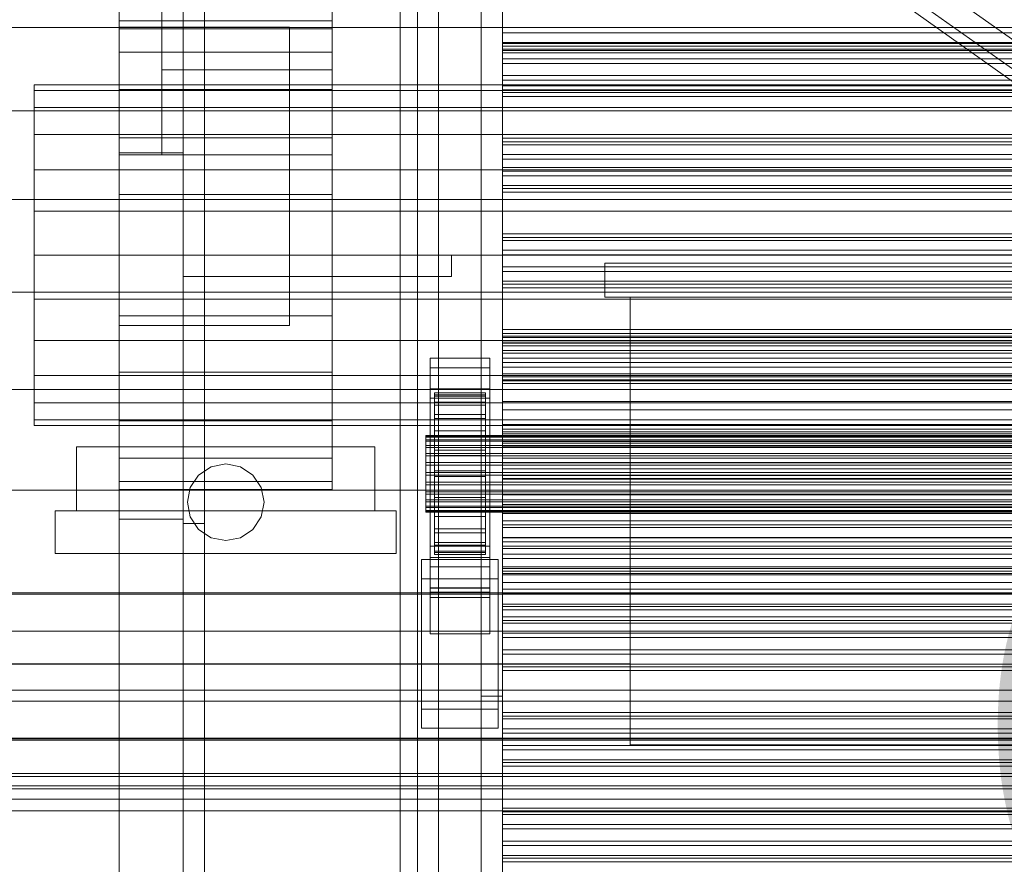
# Model space of a CAD drawing. Header units: millimetres. Extents: x -1970 to 61924, y -58230 to 6847.
# Tile 24 of 256: x -1363 to -1132, y -34216 to -34018. Entities that reach past the tile are written whole.
import ezdxf

# ---------------------------------------------------------------- set-up
doc = ezdxf.new("R2010")
doc.units = ezdxf.units.MM
for name, color, linetype, lineweight in [('COTAS_O', 1, 'Continuous', 0), ('frontal_briquetadora', 7, 'Continuous', 0), ('frontal_C03', 7, 'Continuous', 0), ('frontal_secador', 7, 'Continuous', 0), ('frontal_tolva', 7, 'Continuous', 0)]:
    doc.layers.add(name, color=color, linetype=linetype, lineweight=lineweight)
doc.dimstyles.new('R19_100', dxfattribs={"dimtxt": 250, "dimasz": 150, "dimexe": 150, "dimexo": 80, "dimgap": 100, "dimtad": 1, "dimtih": 1, "dimtoh": 1, "dimdsep": 46, "dimcen": 0.09, "dimadec": 0, "dimazin": 0, "dimtfac": 1, "dimtdec": 4, "dimtofl": 0, "dimtmove": 0, "dimatfit": 3, "dimfxl": 1, "dimtolj": 1, "dimtzin": 0, "dimarcsym": 0})

# ---------------------------------------------------------------- blocks, each defined once
blk = doc.blocks.new('DIM_R26_45')
at = {"layer": 'COTAS_O'}
for p, q in [((-1725, -31700), (-1025, -31700)), ((-1025, -31700), (-1070, -31850)), ((-1025, -34400), (-1025, -31700)), ((-1025, -31700), (-980, -31850)), ((-1025, -34400), (-1070, -34250)), ((-1025, -34400), (-980, -34250)), ((-1725, -34400), (-1025, -34400))]:
    blk.add_line(p, q, dxfattribs=at)
blk.add_text('2700 O', height=250, rotation=90, dxfattribs=at).set_placement((-1125, -33050))
blk = doc.blocks.new('DIM_R26_46')
at = {"layer": 'COTAS_O'}
for p, q in [((-1725, -33700), (-1575, -33655)), ((1725, -33700), (1575, -33655)), ((-1725, -34400), (-1725, -33700)), ((-1725, -33700), (1725, -33700)), ((-1725, -33700), (-1575, -33745)), ((1725, -33700), (1575, -33745)), ((1725, -34400), (1725, -33700))]:
    blk.add_line(p, q, dxfattribs=at)
blk.add_text('3450 O', height=250, dxfattribs=at).set_placement((0, -33600))
blk = doc.blocks.new('DIM_R26_50')
at = {"layer": 'COTAS_O'}
for p, q in [((-1480, -33670), (-780, -33670)), ((-780, -33670), (-825, -33820)), ((-780, -36000), (-780, -33670)), ((-780, -33670), (-735, -33820)), ((-780, -36000), (-825, -35850)), ((-780, -36000), (-735, -35850)), ((-1480, -36000), (-780, -36000))]:
    blk.add_line(p, q, dxfattribs=at)
blk.add_text('2330 O', height=250, rotation=90, dxfattribs=at).set_placement((-880, -34835))
blk = doc.blocks.new('DIM_R26_52')
at = {"layer": 'COTAS_O'}
for p, q in [((-1400, -33000), (-700, -33000)), ((-700, -33000), (-745, -33150)), ((-700, -36000), (-700, -33000)), ((-700, -33000), (-655, -33150)), ((-700, -36000), (-745, -35850)), ((-700, -36000), (-655, -35850)), ((-1400, -36000), (-700, -36000))]:
    blk.add_line(p, q, dxfattribs=at)
blk.add_text('3000 O', height=250, rotation=90, dxfattribs=at).set_placement((-800, -34500))

msp = doc.modelspace()

# ---------------------------------------------------------------- linework, layer by layer
at = {"layer": 'frontal_briquetadora'}
for p, q in [((-630, -34020.086), (-1405, -34020.086)), ((-630, -34039.668), (-1405, -34039.668)), ((-630, -34060.408), (-1405, -34060.408)), ((-1226, -34075.4), (-1226, -34083.4)), ((-974, -34075.4), (-1226, -34075.4)), ((-630, -34082.216), (-1405, -34082.216)), ((-974, -34083.4), (-1226, -34083.4)), ((-1220, -34083.4), (-1220, -34188.4)), ((-980, -34083.4), (-1220, -34083.4)), ((-630, -34105), (-1405, -34105)), ((-630, -34128.662), (-1405, -34128.662)), ((-630, -34153.1), (-1405, -34153.1)), ((-1220, -34164.709), (-1220, -34163.55)), ((-1220, -34166.797), (-1220, -34164.709)), ((-1220, -34169.4), (-1220, -34166.797)), ((-1220, -34169.4), (-1385, -34169.4)), ((-1385, -34169.484), (-1220, -34169.484)), ((-1220, -34169.412), (-1220, -34169.4)), ((-1220, -34169.424), (-1220, -34169.412)), ((-1220, -34169.436), (-1220, -34169.424)), ((-1220, -34169.448), (-1220, -34169.436)), ((-1220, -34169.46), (-1220, -34169.448)), ((-1220, -34169.472), (-1220, -34169.46)), ((-1220, -34169.484), (-1220, -34169.472)), ((-1220, -34170.167), (-1220, -34169.484)), ((-1220, -34171.534), (-1220, -34170.167)), ((-1220, -34173.58), (-1220, -34171.534)), ((-1220, -34176.3), (-1220, -34173.58)), ((-1220, -34179.684), (-1220, -34176.3)), ((-630, -34178.21), (-1405, -34178.21)), ((-1220, -34183.722), (-1220, -34179.684)), ((-1220, -34188.4), (-1220, -34183.722)), ((-1220, -34188.4), (-980, -34188.4)), ((-1385, -34195.144), (-875, -34195.144)), ((-875, -34198.071), (-1385, -34198.071)), ((-1385, -34201.143), (-875, -34201.143)), ((-630, -34203.884), (-1405, -34203.884))]:
    msp.add_line(p, q, dxfattribs=at)
at = {"layer": 'frontal_C03'}
for p, q in [((-1274, -34875.113), (-1274, -32314.944)), ((-1270, -32314.944), (-1270, -34875.113)), ((-1270, -34879.011), (-1270, -32318.841)), ((-1274, -32441.623), (-1274, -35001.792)), ((-1270, -35001.792), (-1270, -32441.623)), ((-1250, -34025.136), (-1250, -34023.601)), ((-1250, -34023.601), (-1250, -34024.482)), ((1250, -34023.601), (-1250, -34023.601)), ((-1250, -34024.482), (-1250, -34027.443)), ((1250, -34024.482), (-1250, -34024.482)), ((-1250, -34028.501), (-1250, -34025.136)), ((1250, -34025.136), (-1250, -34025.136)), ((-1250, -34027.443), (-1250, -34031.353)), ((1250, -34027.443), (-1250, -34027.443)), ((-1250, -34032.41), (-1250, -34028.501)), ((-1250, -34028.501), (1250, -34028.501)), ((-1250, -34031.353), (-1250, -34034.717)), ((1250, -34031.353), (-1250, -34031.353)), ((-1250, -34035.371), (-1250, -34032.41)), ((1250, -34032.41), (-1250, -34032.41)), ((-1250, -34034.717), (-1250, -34036.252)), ((1250, -34034.717), (-1250, -34034.717)), ((-1250, -34036.252), (-1250, -34035.371)), ((1250, -34035.371), (-1250, -34035.371)), ((1250, -34036.252), (-1250, -34036.252)), ((-1250, -34047.593), (-1250, -34046.059)), ((-1250, -34046.059), (-1250, -34046.94)), ((1250, -34046.059), (-1250, -34046.059)), ((-1250, -34046.94), (-1250, -34049.901)), ((1250, -34046.94), (-1250, -34046.94)), ((-1250, -34050.958), (-1250, -34047.593)), ((1250, -34047.593), (-1250, -34047.593)), ((-1250, -34049.901), (-1250, -34053.81)), ((1250, -34049.901), (-1250, -34049.901)), ((-1250, -34054.868), (-1250, -34050.958)), ((-1250, -34050.958), (1250, -34050.958)), ((-1250, -34053.81), (-1250, -34057.175)), ((1250, -34053.81), (-1250, -34053.81)), ((-1250, -34057.828), (-1250, -34054.868)), ((1250, -34054.868), (-1250, -34054.868)), ((-1250, -34057.175), (-1250, -34058.71)), ((1250, -34057.175), (-1250, -34057.175)), ((-1250, -34058.71), (-1250, -34057.828)), ((1250, -34057.828), (-1250, -34057.828)), ((1250, -34058.71), (-1250, -34058.71)), ((-1250, -34070.051), (-1250, -34068.516)), ((-1250, -34068.516), (-1250, -34069.398)), ((1250, -34068.516), (-1250, -34068.516)), ((-1250, -34069.398), (-1250, -34072.358)), ((1250, -34069.398), (-1250, -34069.398)), ((-1250, -34073.416), (-1250, -34070.051)), ((1250, -34070.051), (-1250, -34070.051)), ((-1250, -34072.358), (-1250, -34076.268)), ((1250, -34072.358), (-1250, -34072.358)), ((-1250, -34077.325), (-1250, -34073.416)), ((-1250, -34073.416), (1250, -34073.416)), ((-1250, -34076.268), (-1250, -34079.633)), ((1250, -34076.268), (-1250, -34076.268)), ((-1250, -34080.286), (-1250, -34077.325)), ((1250, -34077.325), (-1250, -34077.325)), ((-1250, -34079.633), (-1250, -34081.167)), ((1250, -34079.633), (-1250, -34079.633)), ((-1250, -34081.167), (-1250, -34080.286)), ((1250, -34080.286), (-1250, -34080.286)), ((1250, -34081.167), (-1250, -34081.167)), ((-1250, -34092.509), (-1250, -34090.974)), ((-1250, -34090.974), (-1250, -34091.855)), ((1250, -34090.974), (-1250, -34090.974)), ((-1250, -34091.855), (-1250, -34094.816)), ((1250, -34091.855), (-1250, -34091.855)), ((-1250, -34095.873), (-1250, -34092.509)), ((1250, -34092.509), (-1250, -34092.509)), ((-1250, -34093.614), (-1250, -34092.816)), ((-1250, -34092.816), (-1250, -34094.198)), ((-1250, -34092.816), (1250, -34092.816)), ((-1250, -34096.536), (-1250, -34093.614)), ((-1250, -34093.614), (1250, -34093.614)), ((-1250, -34094.198), (-1250, -34097.665)), ((-1250, -34094.198), (1250, -34094.198)), ((-1250, -34094.816), (-1250, -34098.726)), ((1250, -34094.816), (-1250, -34094.816)), ((-1250, -34099.783), (-1250, -34095.873)), ((-1250, -34095.873), (1250, -34095.873)), ((-1250, -34101.385), (-1250, -34096.536)), ((-1250, -34096.536), (1250, -34096.536)), ((-1267, -34099.913), (-1267, -34097.668)), ((-1267, -34097.668), (-1253, -34097.668)), ((-1267, -34144.442), (-1267, -34097.668)), ((-1253, -34097.668), (-1253, -34099.913)), ((-1253, -34097.668), (-1253, -34144.442)), ((-1250, -34097.665), (-1250, -34102.981)), ((-1250, -34097.665), (1250, -34097.665)), ((-1250, -34098.726), (-1250, -34102.09)), ((1250, -34098.726), (-1250, -34098.726)), ((-1253, -34099.913), (-1267, -34099.913)), ((-1267, -34099.913), (-1267, -34146.687)), ((-1253, -34146.687), (-1253, -34099.913)), ((-1250, -34102.744), (-1250, -34099.783)), ((1250, -34099.783), (-1250, -34099.783)), ((-1250, -34107.828), (-1250, -34101.385)), ((-1250, -34101.385), (1250, -34101.385)), ((-1250, -34102.09), (-1250, -34103.625)), ((1250, -34102.09), (-1250, -34102.09)), ((-1250, -34103.625), (-1250, -34102.744)), ((1250, -34102.744), (-1250, -34102.744)), ((-1250, -34102.981), (-1250, -34109.784)), ((-1250, -34102.981), (1250, -34102.981)), ((1250, -34103.625), (-1250, -34103.625)), ((-1267, -34107.1), (-1267, -34104.854)), ((-1267, -34104.854), (-1253, -34104.854)), ((-1267, -34151.628), (-1267, -34104.854)), ((-1266, -34115.802), (-1266, -34105.808)), ((-1266, -34105.808), (-1266, -34106.629)), ((-1266, -34105.808), (-1254, -34105.808)), ((-1266, -34106.282), (-1266, -34105.808)), ((-1266, -34116.026), (-1266, -34106.282)), ((-1266, -34106.282), (-1254, -34106.282)), ((-1266, -34108.017), (-1266, -34106.282)), ((-1254, -34106.629), (-1254, -34105.808)), ((-1254, -34105.808), (-1254, -34115.802)), ((-1254, -34105.808), (-1254, -34106.282)), ((-1254, -34106.282), (-1254, -34116.026)), ((-1254, -34106.282), (-1254, -34108.017)), ((-1253, -34104.854), (-1253, -34107.1)), ((-1253, -34104.854), (-1253, -34151.628)), ((-1253, -34107.1), (-1267, -34107.1)), ((-1267, -34107.1), (-1267, -34153.874)), ((-1266, -34116.191), (-1266, -34106.629)), ((-1266, -34106.629), (-1266, -34108.687)), ((-1266, -34106.629), (-1254, -34106.629)), ((-1266, -34116.848), (-1266, -34108.017)), ((-1266, -34108.017), (-1254, -34108.017)), ((-1266, -34110.896), (-1266, -34108.017)), ((-1266, -34117.166), (-1266, -34108.687)), ((-1266, -34108.687), (-1266, -34111.844)), ((-1266, -34108.687), (-1254, -34108.687)), ((-1254, -34108.687), (-1254, -34106.629)), ((-1254, -34106.629), (-1254, -34116.191)), ((-1254, -34108.017), (-1254, -34116.848)), ((-1254, -34108.017), (-1254, -34110.896)), ((-1254, -34111.844), (-1254, -34108.687)), ((-1254, -34108.687), (-1254, -34117.166)), ((-1253, -34153.874), (-1253, -34107.1)), ((-1250, -34115.429), (-1250, -34107.828)), ((-1250, -34107.828), (1250, -34107.828)), ((-1266, -34118.212), (-1266, -34110.896)), ((-1266, -34110.896), (-1254, -34110.896)), ((-1266, -34114.722), (-1266, -34110.896)), ((-1254, -34110.896), (-1254, -34118.212)), ((-1254, -34110.896), (-1254, -34114.722)), ((-1250, -34109.784), (-1250, -34117.61)), ((-1250, -34109.784), (1250, -34109.784)), ((-1266, -34118.661), (-1266, -34111.844)), ((-1266, -34111.844), (-1266, -34115.883)), ((-1266, -34111.844), (-1254, -34111.844)), ((-1254, -34115.883), (-1254, -34111.844)), ((-1254, -34111.844), (-1254, -34118.661)), ((-1266, -34120.024), (-1266, -34114.722)), ((-1266, -34114.722), (-1254, -34114.722)), ((-1266, -34119.234), (-1266, -34114.722)), ((-1254, -34114.722), (-1254, -34120.024)), ((-1254, -34114.722), (-1254, -34119.234)), ((-1250, -34114.966), (-1250, -34113.431)), ((-1250, -34113.431), (-1250, -34114.313)), ((1250, -34113.431), (-1250, -34113.431)), ((-1250, -34114.313), (-1250, -34117.274)), ((1250, -34114.313), (-1250, -34114.313)), ((-1250, -34118.331), (-1250, -34114.966)), ((1250, -34114.966), (-1250, -34114.966)), ((-1250, -34123.667), (-1250, -34115.429)), ((-1250, -34115.429), (1250, -34115.429)), ((-1268, -34116.026), (-1268, -34115.802)), ((-1268, -34115.802), (-1268, -34116.191)), ((-1268, -34115.802), (1268, -34115.802)), ((-1268, -34116.848), (-1268, -34116.026)), ((-1268, -34116.026), (1268, -34116.026)), ((-1268, -34116.191), (-1268, -34117.166)), ((-1268, -34116.191), (1268, -34116.191)), ((-1268, -34118.212), (-1268, -34116.848)), ((-1268, -34116.848), (1268, -34116.848)), ((-1268, -34117.166), (-1268, -34118.661)), ((-1268, -34117.166), (1268, -34117.166)), ((-1266, -34116.191), (-1266, -34115.802)), ((-1254, -34115.802), (-1266, -34115.802)), ((-1266, -34115.802), (-1266, -34116.026)), ((-1266, -34120.574), (-1266, -34115.883)), ((-1266, -34115.883), (-1266, -34120.529)), ((-1266, -34115.883), (-1254, -34115.883)), ((-1254, -34116.026), (-1266, -34116.026)), ((-1266, -34116.026), (-1266, -34116.848)), ((-1266, -34117.166), (-1266, -34116.191)), ((-1254, -34116.191), (-1266, -34116.191)), ((-1254, -34116.848), (-1266, -34116.848)), ((-1266, -34116.848), (-1266, -34118.212)), ((-1266, -34118.661), (-1266, -34117.166)), ((-1254, -34117.166), (-1266, -34117.166)), ((-1254, -34115.802), (-1254, -34116.191)), ((-1254, -34116.026), (-1254, -34115.802)), ((-1254, -34120.529), (-1254, -34115.883)), ((-1254, -34115.883), (-1254, -34120.574)), ((-1254, -34116.848), (-1254, -34116.026)), ((-1254, -34116.191), (-1254, -34117.166)), ((-1254, -34118.212), (-1254, -34116.848)), ((-1254, -34117.166), (-1254, -34118.661)), ((-1250, -34117.274), (-1250, -34121.183)), ((1250, -34117.274), (-1250, -34117.274)), ((-1250, -34117.61), (-1250, -34125.925)), ((1250, -34117.61), (-1250, -34117.61)), ((-1268, -34120.024), (-1268, -34118.212)), ((-1268, -34118.212), (1268, -34118.212)), ((-1268, -34118.661), (-1268, -34120.574)), ((-1268, -34118.661), (1268, -34118.661)), ((-1268, -34122.162), (-1268, -34120.024)), ((-1268, -34120.024), (1268, -34120.024)), ((-1254, -34118.212), (-1266, -34118.212)), ((-1266, -34118.212), (-1266, -34120.024)), ((-1266, -34120.574), (-1266, -34118.661)), ((-1254, -34118.661), (-1266, -34118.661)), ((-1266, -34122.162), (-1266, -34119.234)), ((-1266, -34119.234), (-1254, -34119.234)), ((-1266, -34124.126), (-1266, -34119.234)), ((-1254, -34120.024), (-1266, -34120.024)), ((-1266, -34120.024), (-1266, -34122.162)), ((-1254, -34120.024), (-1254, -34118.212)), ((-1254, -34118.661), (-1254, -34120.574)), ((-1254, -34119.234), (-1254, -34122.162)), ((-1254, -34119.234), (-1254, -34124.126)), ((-1254, -34122.162), (-1254, -34120.024)), ((-1250, -34122.24), (-1250, -34118.331)), ((-1250, -34118.331), (1250, -34118.331)), ((-1268, -34120.574), (-1268, -34122.775)), ((-1268, -34120.574), (1268, -34120.574)), ((-1268, -34124.479), (-1268, -34122.162)), ((-1268, -34122.162), (1268, -34122.162)), ((-1266, -34120.529), (-1266, -34122.775)), ((-1254, -34120.529), (-1266, -34120.529)), ((-1266, -34120.529), (-1266, -34125.467)), ((-1266, -34122.775), (-1266, -34120.574)), ((-1254, -34120.574), (-1266, -34120.574)), ((-1254, -34122.162), (-1266, -34122.162)), ((-1266, -34122.162), (-1266, -34124.479)), ((-1254, -34122.775), (-1254, -34120.529)), ((-1254, -34125.467), (-1254, -34120.529)), ((-1254, -34120.574), (-1254, -34122.775)), ((-1254, -34124.479), (-1254, -34122.162)), ((-1250, -34121.183), (-1250, -34124.548)), ((1250, -34121.183), (-1250, -34121.183)), ((-1250, -34125.201), (-1250, -34122.24)), ((1250, -34122.24), (-1250, -34122.24)), ((-1268, -34122.775), (-1268, -34125.114)), ((1268, -34122.775), (-1268, -34122.775)), ((-1268, -34126.817), (-1268, -34124.479)), ((-1268, -34124.479), (1268, -34124.479)), ((-1266, -34122.775), (-1254, -34122.775)), ((-1266, -34125.114), (-1266, -34122.775)), ((-1266, -34124.479), (-1266, -34124.126)), ((-1266, -34124.126), (-1254, -34124.126)), ((-1266, -34129.063), (-1266, -34124.126)), ((-1254, -34124.479), (-1266, -34124.479)), ((-1266, -34124.479), (-1266, -34126.817)), ((-1254, -34122.775), (-1254, -34125.114)), ((-1254, -34124.126), (-1254, -34124.479)), ((-1254, -34124.126), (-1254, -34129.063)), ((-1254, -34126.817), (-1254, -34124.479)), ((-1250, -34131.983), (-1250, -34123.667)), ((-1250, -34123.667), (1250, -34123.667)), ((-1250, -34124.548), (-1250, -34126.083)), ((1250, -34124.548), (-1250, -34124.548)), ((-1268, -34125.114), (-1268, -34127.431)), ((-1268, -34125.114), (1268, -34125.114)), ((-1268, -34129.018), (-1268, -34126.817)), ((-1268, -34126.817), (1268, -34126.817)), ((-1266, -34127.431), (-1266, -34125.114)), ((-1266, -34125.114), (-1266, -34125.467)), ((-1254, -34125.114), (-1266, -34125.114)), ((-1266, -34125.467), (-1266, -34130.358)), ((-1266, -34125.467), (-1254, -34125.467)), ((-1266, -34126.817), (-1266, -34129.063)), ((-1254, -34126.817), (-1266, -34126.817)), ((-1266, -34126.817), (-1266, -34129.018)), ((-1254, -34125.467), (-1254, -34125.114)), ((-1254, -34125.114), (-1254, -34127.431)), ((-1254, -34130.358), (-1254, -34125.467)), ((-1254, -34129.063), (-1254, -34126.817)), ((-1254, -34129.018), (-1254, -34126.817)), ((-1250, -34126.083), (-1250, -34125.201)), ((1250, -34125.201), (-1250, -34125.201)), ((-1250, -34125.925), (-1250, -34134.164)), ((-1250, -34125.925), (1250, -34125.925)), ((1250, -34126.083), (-1250, -34126.083)), ((-1268, -34127.431), (-1268, -34129.568)), ((-1268, -34127.431), (1268, -34127.431)), ((-1268, -34130.932), (-1268, -34129.018)), ((-1268, -34129.018), (1268, -34129.018)), ((-1268, -34129.568), (-1268, -34131.381)), ((-1268, -34129.568), (1268, -34129.568)), ((-1266, -34129.568), (-1266, -34127.431)), ((-1266, -34127.431), (-1266, -34130.358)), ((-1254, -34127.431), (-1266, -34127.431)), ((-1266, -34129.018), (-1266, -34133.71)), ((-1254, -34129.018), (-1266, -34129.018)), ((-1266, -34129.018), (-1266, -34130.932)), ((-1266, -34129.063), (-1254, -34129.063)), ((-1266, -34133.71), (-1266, -34129.063)), ((-1266, -34131.381), (-1266, -34129.568)), ((-1266, -34129.568), (-1266, -34134.871)), ((-1254, -34129.568), (-1266, -34129.568)), ((-1254, -34130.358), (-1254, -34127.431)), ((-1254, -34127.431), (-1254, -34129.568)), ((-1254, -34133.71), (-1254, -34129.018)), ((-1254, -34130.932), (-1254, -34129.018)), ((-1254, -34129.063), (-1254, -34133.71)), ((-1254, -34134.871), (-1254, -34129.568)), ((-1254, -34129.568), (-1254, -34131.381)), ((-1268, -34132.427), (-1268, -34130.932)), ((-1268, -34130.932), (1268, -34130.932)), ((-1268, -34131.381), (-1268, -34132.744)), ((-1268, -34131.381), (1268, -34131.381)), ((-1266, -34130.358), (-1266, -34134.871)), ((-1266, -34130.358), (-1254, -34130.358)), ((-1266, -34130.932), (-1266, -34137.749)), ((-1254, -34130.932), (-1266, -34130.932)), ((-1266, -34130.932), (-1266, -34132.427)), ((-1266, -34132.744), (-1266, -34131.381)), ((-1266, -34131.381), (-1266, -34138.697)), ((-1254, -34131.381), (-1266, -34131.381)), ((-1254, -34134.871), (-1254, -34130.358)), ((-1254, -34137.749), (-1254, -34130.932)), ((-1254, -34132.427), (-1254, -34130.932)), ((-1254, -34138.697), (-1254, -34131.381)), ((-1254, -34131.381), (-1254, -34132.744)), ((-1268, -34133.402), (-1268, -34132.427)), ((-1268, -34132.427), (1268, -34132.427)), ((-1268, -34132.744), (-1268, -34133.566)), ((-1268, -34132.744), (1268, -34132.744)), ((-1268, -34133.791), (-1268, -34133.402)), ((-1268, -34133.402), (1268, -34133.402)), ((-1268, -34133.566), (-1268, -34133.791)), ((-1268, -34133.566), (1268, -34133.566)), ((-1268, -34133.791), (1268, -34133.791)), ((-1266, -34132.427), (-1266, -34140.905)), ((-1254, -34132.427), (-1266, -34132.427)), ((-1266, -34132.427), (-1266, -34133.402)), ((-1266, -34133.566), (-1266, -34132.744)), ((-1266, -34132.744), (-1266, -34141.576)), ((-1254, -34132.744), (-1266, -34132.744)), ((-1266, -34133.402), (-1266, -34142.964)), ((-1254, -34133.402), (-1266, -34133.402)), ((-1266, -34133.402), (-1266, -34133.791)), ((-1266, -34133.791), (-1266, -34133.566)), ((-1266, -34133.566), (-1266, -34143.311)), ((-1254, -34133.566), (-1266, -34133.566)), ((-1266, -34133.71), (-1254, -34133.71)), ((-1266, -34137.749), (-1266, -34133.71)), ((-1266, -34133.791), (-1266, -34143.784)), ((-1254, -34133.791), (-1266, -34133.791)), ((-1254, -34140.905), (-1254, -34132.427)), ((-1254, -34133.402), (-1254, -34132.427)), ((-1254, -34141.576), (-1254, -34132.744)), ((-1254, -34132.744), (-1254, -34133.566)), ((-1254, -34142.964), (-1254, -34133.402)), ((-1254, -34133.791), (-1254, -34133.402)), ((-1254, -34143.311), (-1254, -34133.566)), ((-1254, -34133.566), (-1254, -34133.791)), ((-1254, -34133.71), (-1254, -34137.749)), ((-1254, -34143.784), (-1254, -34133.791)), ((-1250, -34139.809), (-1250, -34131.983)), ((-1250, -34131.983), (1250, -34131.983)), ((-1250, -34134.164), (-1250, -34141.764)), ((-1250, -34134.164), (1250, -34134.164)), ((-1266, -34134.871), (-1266, -34138.697)), ((-1266, -34134.871), (-1254, -34134.871)), ((-1254, -34138.697), (-1254, -34134.871)), ((-1250, -34137.424), (-1250, -34135.889)), ((-1250, -34135.889), (-1250, -34136.77)), ((1250, -34135.889), (-1250, -34135.889)), ((-1266, -34137.749), (-1254, -34137.749)), ((-1266, -34140.905), (-1266, -34137.749)), ((-1266, -34138.697), (-1266, -34141.576)), ((-1266, -34138.697), (-1254, -34138.697)), ((-1254, -34137.749), (-1254, -34140.905)), ((-1254, -34141.576), (-1254, -34138.697)), ((-1250, -34136.77), (-1250, -34139.731)), ((1250, -34136.77), (-1250, -34136.77)), ((-1250, -34140.789), (-1250, -34137.424)), ((1250, -34137.424), (-1250, -34137.424)), ((-1266, -34140.905), (-1254, -34140.905)), ((-1266, -34142.964), (-1266, -34140.905)), ((-1254, -34140.905), (-1254, -34142.964)), ((-1250, -34139.731), (-1250, -34143.641)), ((1250, -34139.731), (-1250, -34139.731)), ((-1250, -34146.611), (-1250, -34139.809)), ((-1250, -34139.809), (1250, -34139.809)), ((-1250, -34144.698), (-1250, -34140.789)), ((-1250, -34140.789), (1250, -34140.789)), ((-1267, -34152.599), (-1267, -34141.819)), ((-1267, -34141.819), (-1253, -34141.819)), ((-1267, -34151.564), (-1267, -34141.819)), ((-1266, -34141.576), (-1266, -34143.311)), ((-1266, -34141.576), (-1254, -34141.576)), ((-1266, -34142.964), (-1254, -34142.964)), ((-1266, -34143.784), (-1266, -34142.964)), ((-1266, -34143.311), (-1266, -34143.784)), ((-1266, -34143.311), (-1254, -34143.311)), ((-1254, -34143.311), (-1254, -34141.576)), ((-1254, -34142.964), (-1254, -34143.784)), ((-1254, -34143.784), (-1254, -34143.311)), ((-1253, -34141.819), (-1253, -34152.599)), ((-1253, -34141.819), (-1253, -34151.564)), ((-1250, -34141.764), (-1250, -34148.208)), ((-1250, -34141.764), (1250, -34141.764)), ((-1269, -34149.455), (-1269, -34144.963)), ((-1269, -34144.963), (-1251, -34144.963)), ((-1269, -34180.043), (-1269, -34144.963)), ((-1253, -34144.442), (-1267, -34144.442)), ((-1267, -34144.442), (-1267, -34146.687)), ((-1266, -34143.784), (-1254, -34143.784)), ((-1253, -34146.687), (-1253, -34144.442)), ((-1251, -34144.963), (-1251, -34149.455)), ((-1251, -34144.963), (-1251, -34180.043)), ((-1250, -34143.641), (-1250, -34147.006)), ((1250, -34143.641), (-1250, -34143.641)), ((-1250, -34147.659), (-1250, -34144.698)), ((1250, -34144.698), (-1250, -34144.698)), ((-1267, -34146.687), (-1253, -34146.687)), ((-1250, -34151.927), (-1250, -34146.611)), ((-1250, -34146.611), (1250, -34146.611)), ((-1250, -34147.006), (-1250, -34148.54)), ((1250, -34147.006), (-1250, -34147.006)), ((-1250, -34148.54), (-1250, -34147.659)), ((1250, -34147.659), (-1250, -34147.659)), ((-1251, -34149.455), (-1269, -34149.455)), ((-1269, -34184.535), (-1269, -34149.455)), ((-1251, -34184.535), (-1251, -34149.455)), ((-1250, -34148.208), (-1250, -34153.056)), ((-1250, -34148.208), (1250, -34148.208)), ((1250, -34148.54), (-1250, -34148.54)), ((-1253, -34151.564), (-1267, -34151.564)), ((-1267, -34151.564), (-1267, -34162.343)), ((-1253, -34151.628), (-1267, -34151.628)), ((-1267, -34151.628), (-1267, -34153.874)), ((-1253, -34152.599), (-1267, -34152.599)), ((-1267, -34152.599), (-1267, -34162.343)), ((-1253, -34162.343), (-1253, -34151.564)), ((-1253, -34153.874), (-1253, -34151.628)), ((-1253, -34162.343), (-1253, -34152.599)), ((-1250, -34155.394), (-1250, -34151.927)), ((-1250, -34151.927), (1250, -34151.927)), ((-1500, -34152.753), (1500, -34152.753)), ((-1267, -34153.874), (-1253, -34153.874)), ((-1250, -34153.056), (-1250, -34155.979)), ((-1250, -34153.056), (1250, -34153.056)), ((-1250, -34156.776), (-1250, -34155.394)), ((-1250, -34155.394), (1250, -34155.394)), ((-1250, -34155.979), (-1250, -34156.776)), ((-1250, -34155.979), (1250, -34155.979)), ((-1250, -34156.776), (1250, -34156.776)), ((-1250, -34159.882), (-1250, -34158.347)), ((-1250, -34158.347), (-1250, -34159.228)), ((1250, -34158.347), (-1250, -34158.347)), ((-1250, -34159.228), (-1250, -34162.189)), ((1250, -34159.228), (-1250, -34159.228)), ((1500, -34161.736), (-1500, -34161.736)), ((-1250, -34163.246), (-1250, -34159.882)), ((1250, -34159.882), (-1250, -34159.882)), ((-1267, -34162.343), (-1253, -34162.343)), ((-1250, -34162.189), (-1250, -34166.098)), ((1250, -34162.189), (-1250, -34162.189)), ((-1250, -34167.156), (-1250, -34163.246)), ((-1250, -34163.246), (1250, -34163.246)), ((-1250, -34166.098), (-1250, -34169.463)), ((1250, -34166.098), (-1250, -34166.098)), ((-1250, -34170.117), (-1250, -34167.156)), ((1250, -34167.156), (-1250, -34167.156)), ((-1250, -34169.463), (-1250, -34170.998)), ((1250, -34169.463), (-1250, -34169.463)), ((-1250, -34170.998), (-1250, -34170.117)), ((1250, -34170.117), (-1250, -34170.117)), ((1250, -34170.998), (-1250, -34170.998)), ((-1500, -34175.611), (1500, -34175.611)), ((-1251, -34180.043), (-1269, -34180.043)), ((-1269, -34180.043), (-1269, -34184.535)), ((-1251, -34184.535), (-1251, -34180.043)), ((-1250, -34182.339), (-1250, -34180.804)), ((-1250, -34180.804), (-1250, -34181.686)), ((1250, -34180.804), (-1250, -34180.804)), ((-1250, -34181.686), (-1250, -34184.647)), ((1250, -34181.686), (-1250, -34181.686)), ((-1250, -34185.704), (-1250, -34182.339)), ((1250, -34182.339), (-1250, -34182.339)), ((-1269, -34184.535), (-1251, -34184.535)), ((-1250, -34184.647), (-1250, -34188.556)), ((1250, -34184.647), (-1250, -34184.647)), ((1500, -34186.859), (-1500, -34186.859)), ((1500, -34187.019), (-1500, -34187.019)), ((1500, -34187.304), (-1500, -34187.304)), ((-1250, -34189.613), (-1250, -34185.704)), ((-1250, -34185.704), (1250, -34185.704)), ((-1250, -34188.556), (-1250, -34191.921)), ((1250, -34188.556), (-1250, -34188.556)), ((-1250, -34192.574), (-1250, -34189.613)), ((1250, -34189.613), (-1250, -34189.613)), ((-1250, -34191.921), (-1250, -34193.456)), ((1250, -34191.921), (-1250, -34191.921)), ((-1250, -34193.456), (-1250, -34192.574)), ((1250, -34192.574), (-1250, -34192.574)), ((1250, -34193.456), (-1250, -34193.456)), ((-1500, -34195.842), (1500, -34195.842)), ((-1500, -34198.712), (1500, -34198.712)), ((-1250, -34204.797), (-1250, -34203.262)), ((-1250, -34203.262), (-1250, -34204.143)), ((1250, -34203.262), (-1250, -34203.262)), ((-1250, -34204.143), (-1250, -34207.104)), ((1250, -34204.143), (-1250, -34204.143)), ((-1250, -34208.162), (-1250, -34204.797)), ((1250, -34204.797), (-1250, -34204.797)), ((-1250, -34207.104), (-1250, -34211.014)), ((1250, -34207.104), (-1250, -34207.104)), ((-1250, -34212.071), (-1250, -34208.162)), ((-1250, -34208.162), (1250, -34208.162)), ((-1250, -34211.014), (-1250, -34214.378)), ((1250, -34211.014), (-1250, -34211.014)), ((-1250, -34215.032), (-1250, -34212.071)), ((1250, -34212.071), (-1250, -34212.071)), ((-1250, -34214.378), (-1250, -34215.913)), ((1250, -34214.378), (-1250, -34214.378)), ((-1250, -34215.913), (-1250, -34215.032)), ((1250, -34215.032), (-1250, -34215.032)), ((1250, -34215.913), (-1250, -34215.913))]:
    msp.add_line(p, q, dxfattribs=at)
at = {"layer": 'frontal_secador'}
for p, q in [((-1340, -36000), (-1340, -33000)), ((-1325, -36000), (-1325, -33075)), ((-1325, -35590), (-1325, -33075)), ((-1325, -35980), (-1325, -33075)), ((-1320, -35980), (-1320, -33075)), ((-1270, -35980), (-1270, -33075)), ((-1265, -35980), (-1265, -33075)), ((-1255, -34177), (-1255, -33937)), ((-1250, -33937), (-1250, -34177)), ((-1250, -33996), (-1250, -34236)), ((-1330, -34030), (-1330, -34002)), ((-1290, -34030), (-1290, -34002)), ((-1250, -34002), (-1250, -34242)), ((-1255, -34006), (-1255, -34246)), ((-1250, -34246), (-1250, -34006)), ((-1340, -34020.374), (-1340, -34018.5)), ((-1290, -34018.5), (-1340, -34018.5)), ((-1290, -34020.374), (-1290, -34018.5)), ((-1250, -34033.75), (-1250, -34017.285)), ((-1250, -34018), (-1250, -34021.314)), ((-1340, -34020), (-1300, -34020)), ((-1340, -34050), (-1340, -34020)), ((-1340, -34025.869), (-1340, -34020.374)), ((-1290, -34020.374), (-1340, -34020.374)), ((-1300, -34050), (-1300, -34020)), ((-1290, -34025.869), (-1290, -34020.374)), ((-1250, -34021.314), (-1250, -34023.856)), ((1250, -34021.314), (-1250, -34021.314)), ((-1250, -34023.856), (-1250, -34025.455)), ((1250, -34023.856), (-1250, -34023.856)), ((-1250, -34025.455), (-1250, -34026)), ((1250, -34025.455), (-1250, -34025.455)), ((-1340, -34034.609), (-1340, -34025.869)), ((-1290, -34025.869), (-1340, -34025.869)), ((-1290, -34034.609), (-1290, -34025.869)), ((1250, -34026), (-1250, -34026)), ((-1330, -34030), (-1290, -34030)), ((-1330, -34050), (-1330, -34030)), ((-1290, -34050), (-1290, -34030)), ((-1360, -34034.863), (-1360, -34033.5)), ((1360, -34033.5), (-1360, -34033.5)), ((-1340, -34046), (-1340, -34034.609)), ((-1290, -34034.609), (-1340, -34034.609)), ((-1290, -34046), (-1290, -34034.609)), ((-1250, -34052.924), (-1250, -34033.75)), ((1250, -34033.75), (-1250, -34033.75)), ((-1360, -34038.859), (-1360, -34034.863)), ((1360, -34034.863), (-1360, -34034.863)), ((-1360, -34045.216), (-1360, -34038.859)), ((1360, -34038.859), (-1360, -34038.859)), ((-1360, -34053.5), (-1360, -34045.216)), ((1360, -34045.216), (-1360, -34045.216)), ((-1340, -34059.265), (-1340, -34046)), ((-1290, -34046), (-1340, -34046)), ((-1290, -34059.265), (-1290, -34046)), ((-1340, -34049.5), (-1325, -34049.5)), ((-1340, -34135.5), (-1340, -34049.5)), ((-1340, -34050), (-1300, -34050)), ((-1340, -34090), (-1340, -34050)), ((-1330, -34050), (-1290, -34050)), ((-1325, -34135.5), (-1325, -34049.5)), ((-1300, -34090), (-1300, -34050)), ((-1250, -34073.5), (-1250, -34052.924)), ((1250, -34052.924), (-1250, -34052.924)), ((-1360, -34063.147), (-1360, -34053.5)), ((1360, -34053.5), (-1360, -34053.5)), ((-1340, -34073.5), (-1340, -34059.265)), ((-1290, -34059.265), (-1340, -34059.265)), ((-1290, -34073.5), (-1290, -34059.265)), ((-1360, -34073.5), (-1360, -34063.147)), ((1360, -34063.147), (-1360, -34063.147)), ((-1360, -34073.5), (-1360, -34083.853)), ((-1360, -34073.5), (1360, -34073.5)), ((-1340, -34073.5), (-1340, -34087.735)), ((-1340, -34073.5), (-1290, -34073.5)), ((-1325, -34073.5), (-1320, -34073.5)), ((-1325, -34136.5), (-1325, -34073.5)), ((-1325, -34073.5), (-1262, -34073.5)), ((-1325, -34078.5), (-1325, -34073.5)), ((-1320, -34136.5), (-1320, -34073.5)), ((-1290, -34087.735), (-1290, -34073.5)), ((-1262, -34078.5), (-1262, -34073.5)), ((-1250, -34073.5), (-1250, -34094.076)), ((-1250, -34073.5), (1250, -34073.5)), ((-1325, -34078.5), (-1262, -34078.5)), ((-1360, -34083.853), (-1360, -34093.5)), ((1360, -34083.853), (-1360, -34083.853)), ((-1340, -34087.735), (-1340, -34101)), ((-1290, -34087.735), (-1340, -34087.735)), ((-1290, -34087.735), (-1290, -34101)), ((-1340, -34090), (-1300, -34090)), ((-1360, -34093.5), (-1360, -34101.784)), ((1360, -34093.5), (-1360, -34093.5)), ((-1250, -34094.076), (-1250, -34113.25)), ((1250, -34094.076), (-1250, -34094.076)), ((-1360, -34101.784), (-1360, -34108.141)), ((1360, -34101.784), (-1360, -34101.784)), ((-1340, -34101), (-1340, -34112.391)), ((-1290, -34101), (-1340, -34101)), ((-1290, -34101), (-1290, -34112.391)), ((-1360, -34108.141), (-1360, -34112.137)), ((1360, -34108.141), (-1360, -34108.141)), ((-1360, -34112.137), (-1360, -34113.5)), ((1360, -34112.137), (-1360, -34112.137)), ((-1340, -34112.391), (-1340, -34121.131)), ((-1290, -34112.391), (-1340, -34112.391)), ((-1290, -34112.391), (-1290, -34121.131)), ((-1250, -34113.25), (-1250, -34129.715)), ((1250, -34113.25), (-1250, -34113.25)), ((1360, -34113.5), (-1360, -34113.5)), ((-1350, -34118.5), (-1280, -34118.5)), ((-1350, -34133.5), (-1350, -34118.5)), ((-1280, -34133.5), (-1280, -34118.5)), ((-1340, -34121.131), (-1340, -34126.626)), ((-1290, -34121.131), (-1340, -34121.131)), ((-1318.444, -34123.185), (-1315, -34122.5)), ((-1315, -34122.5), (-1311.556, -34123.185)), ((-1290, -34121.131), (-1290, -34126.626)), ((-1321.364, -34125.136), (-1318.444, -34123.185)), ((-1311.556, -34123.185), (-1308.636, -34125.136)), ((-1340, -34126.626), (-1340, -34128.5)), ((-1290, -34126.626), (-1340, -34126.626)), ((-1323.315, -34128.056), (-1321.364, -34125.136)), ((-1308.636, -34125.136), (-1306.685, -34128.056)), ((-1290, -34126.626), (-1290, -34128.5)), ((-1290, -34128.5), (-1340, -34128.5)), ((-1324, -34131.5), (-1323.315, -34128.056)), ((-1306.685, -34128.056), (-1306, -34131.5)), ((-1323.315, -34134.944), (-1324, -34131.5)), ((-1306, -34131.5), (-1306.685, -34134.944)), ((-1250, -34129.715), (-1250, -34142.349)), ((1250, -34129.715), (-1250, -34129.715)), ((-1355, -34133.5), (-1275, -34133.5)), ((-1355, -34143.5), (-1355, -34133.5)), ((-1350, -34133.5), (-1280, -34133.5)), ((-1275, -34143.5), (-1275, -34133.5)), ((-1340, -34135.5), (-1325, -34135.5)), ((-1325, -34136.5), (-1320, -34136.5)), ((-1321.364, -34137.864), (-1323.315, -34134.944)), ((-1306.685, -34134.944), (-1308.636, -34137.864)), ((-1318.444, -34139.815), (-1321.364, -34137.864)), ((-1308.636, -34137.864), (-1311.556, -34139.815)), ((-1315, -34140.5), (-1318.444, -34139.815)), ((-1311.556, -34139.815), (-1315, -34140.5)), ((-1250, -34142.349), (-1250, -34150.291)), ((1250, -34142.349), (-1250, -34142.349)), ((-1355, -34143.5), (-1275, -34143.5)), ((-1250, -34150.291), (-1250, -34153)), ((1250, -34150.291), (-1250, -34150.291)), ((1250, -34153), (-1250, -34153)), ((-1255, -34246), (-1255, -34177)), ((-1255, -34177), (-1250, -34177)), ((-1250, -34177), (-1250, -34246))]:
    msp.add_line(p, q, dxfattribs=at)
at = {"layer": 'frontal_tolva'}
for p, q in [((-600, -34400), (-1725, -33600)), ((-604.636, -34406.52), (-1729.636, -33606.52)), ((-1725, -33606.849), (-600, -34406.849))]:
    msp.add_line(p, q, dxfattribs=at)

# ---------------------------------------------------------------- dimensions: what is measured, and where the dimension line sits
at = {"layer": 'COTAS_O'}
for p1, p2, distance, picture, middle in [((-1725, -34400), (-1725, -31700), -700, 'DIM_R26_45', (-1025, -33050)), ((-1400, -36000), (-1400, -33000), -700, 'DIM_R26_52', (-700, -34500)), ((-1725, -34400), (1725, -34400), 700, 'DIM_R26_46', (0, -33700)), ((-1480, -36000), (-1480, -33670), -700, 'DIM_R26_50', (-780, -34835))]:
    dim = msp.add_aligned_dim(p1=p1, p2=p2, distance=distance, text='<> O', dimstyle='R19_100', dxfattribs=at)
    dim.commit()
    dim.dimension.update_dxf_attribs({"geometry": picture, "text_midpoint": middle})

doc.saveas('drawing.dxf')
